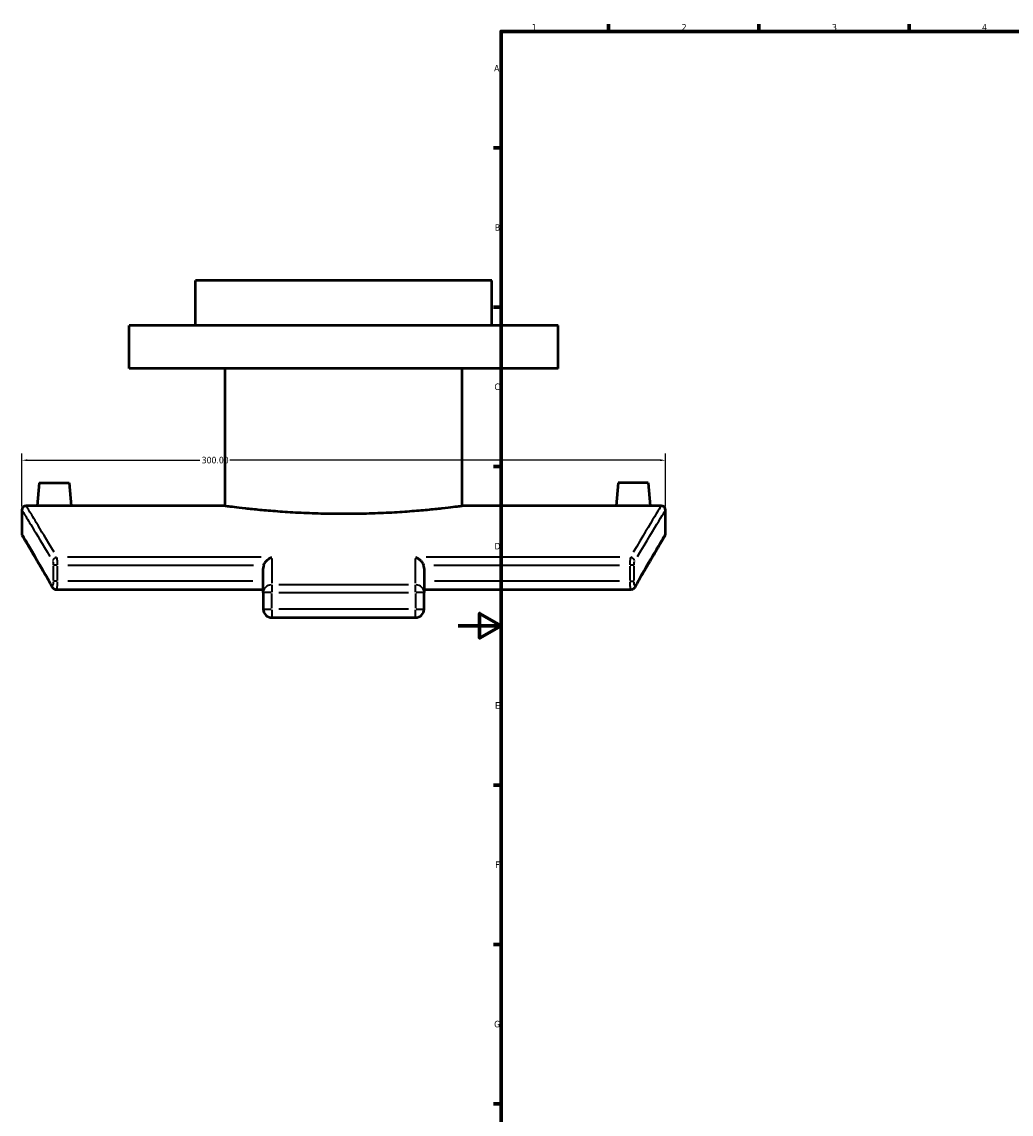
# Model space of a CAD drawing. Header units: millimetres. Extents: x -203 to 1362, y -455 to 1155.
# Tile 3 of 8: x -203 to 258, y 69 to 578. Entities that reach past the tile are written whole.
import ezdxf

# ---------------------------------------------------------------- set-up
doc = ezdxf.new("R2010")
doc.units = ezdxf.units.MM
for name, color, linetype, lineweight in [('Border (ANSI)', 7, 'Continuous', 70), ('Dimension (ANSI)', 7, 'Continuous', 25), ('Visible (ANSI)', 7, 'Continuous', 50), ('Visible Narrow (ANSI)', 7, 'Continuous', 35)]:
    doc.layers.add(name, color=color, linetype=linetype, lineweight=lineweight)
doc.styles.add('Note Text (ANSI)', font='tahoma.ttf')
doc.dimstyles.new('Default - mm (ANSI)', dxfattribs={"dimtxt": 3.048, "dimasz": 2.5, "dimexe": 3.175, "dimexo": 1.6002, "dimgap": 0.8, "dimtad": 0, "dimtoh": 1, "dimrnd": 1e-08, "dimzin": 4, "dimdsep": 46, "dimtxsty": 'Note Text (ANSI)', "dimcen": 0.09, "dimdle": 10, "dimclrd": 256, "dimclre": 256, "dimclrt": 256, "dimadec": 1, "dimazin": 1, "dimtfac": 1, "dimtofl": 0, "dimtmove": 0, "dimatfit": 3, "dimfxl": 1, "dimtolj": 1, "dimtzin": 4, "dimlwd": -1, "dimlwe": -1, "dimarcsym": 0})

# ---------------------------------------------------------------- blocks, each defined once
blk = doc.blocks.new('Borders Default Border')
at = {"layer": 'Border (ANSI)'}
for p, q in [((70.08, 574), (70.08, 577.45)), ((140.17, 574), (140.17, 577.45)), ((210.25, 574), (210.25, 577.45)), ((20, 519.75), (16.55, 519.75)), ((20, 445.5), (16.55, 445.5)), ((20, 371.25), (16.55, 371.25)), ((20, 222.75), (16.55, 222.75)), ((20, 148.5), (16.55, 148.5)), ((20, 74.25), (16.55, 74.25))]:
    blk.add_line(p, q, dxfattribs=at)
at = {"layer": 'Border (ANSI)', "flags": 128}
for points in [[(20, 20), (20, 574), (821, 574), (821, 20), (20, 20)], [(0, 297), (20, 297), (10, 302.77), (10, 291.23), (20, 297)]]:
    blk.add_lwpolyline(points, dxfattribs=at)
at = {"layer": 'Border (ANSI)', "char_height": 3.05, "attachment_point": 7, "style": 'Note Text (ANSI)'}
for s, insert in [('1', (34.35, 574.4)), ('2', (104.2, 574.4)), ('3', (174.26, 574.34)), ('4', (244.23, 574.4)), ('A', (16.78, 555.35)), ('B', (17.15, 481.1)), ('C', (16.95, 406.8)), ('D', (16.96, 332.6)), ('E', (17.21, 258.35)), ('F', (17.29, 184.1)), ('G', (16.81, 109.79))]:
    blk.add_mtext(s, dxfattribs=dict(at, insert=insert))
blk = doc.blocks.new('*D13')
at = {"layer": 'Defpoints', "color": 0, "transparency": 16777216}
for p in [(-203.34, 374.15), (-203.34, 350.94), (96.66, 350.94)]:
    blk.add_point(p, dxfattribs=at)
at = {"layer": 'Dimension (ANSI)', "transparency": 16777216}
for p, q in [((-203.34, 352.54), (-203.34, 377.32)), ((96.66, 352.54), (96.66, 377.32)), ((-200.84, 374.15), (-120.31, 374.15)), ((94.16, 374.15), (-106.37, 374.15))]:
    blk.add_line(p, q, dxfattribs=at)
for points in [[(-200.84, 374.57), (-200.84, 373.73), (-203.34, 374.15)], [(94.16, 374.57), (94.16, 373.73), (96.66, 374.15)]]:
    blk.add_solid(points, dxfattribs=at)
at = {"layer": 'Dimension (ANSI)', "transparency": 16777216, "insert": (-119.51, 375.74), "char_height": 3.048, "attachment_point": 1, "style": 'Note Text (ANSI)'}
blk.add_mtext('\\A1;300.00', dxfattribs=at)

msp = doc.modelspace()

# ---------------------------------------------------------------- linework, layer by layer
at = {"layer": 'Visible (ANSI)'}
for p, q in [((15.658, 457.942), (-122.342, 457.942)), ((-122.342, 436.942), (-122.342, 457.942)), ((15.658, 436.942), (15.658, 457.942)), ((46.658, 436.942), (-153.342, 436.942)), ((-153.342, 416.942), (-153.342, 436.942)), ((46.658, 416.942), (46.658, 436.942)), ((46.658, 416.942), (-153.342, 416.942)), ((-108.542, 352.942), (-108.542, 416.942)), ((1.858, 352.942), (1.858, 416.942)), ((-195.342, 363.542), (-196.27, 352.942)), ((-195.342, 363.542), (-181.342, 363.542)), ((-181.342, 363.542), (-180.415, 352.942)), ((74.658, 363.542), (73.73, 352.942)), ((88.658, 363.542), (74.658, 363.542)), ((88.658, 363.542), (89.585, 352.942)), ((-196.27, 352.942), (-201.342, 352.942)), ((-108.542, 352.942), (-180.415, 352.942)), ((73.73, 352.942), (1.858, 352.942)), ((94.658, 352.942), (89.585, 352.942)), ((-203.342, 350.942), (-203.342, 339.942)), ((96.658, 339.942), (96.658, 350.942)), ((-90.842, 312.475), (-90.842, 323.724)), ((-15.842, 323.724), (-15.842, 312.475)), ((-90.842, 313.732), (-187.143, 313.732)), ((-90.842, 312.475), (-90.842, 304.78)), ((80.459, 313.732), (-15.842, 313.732)), ((-15.842, 304.78), (-15.842, 312.475)), ((-86.842, 300.78), (-19.842, 300.78))]:
    msp.add_line(p, q, dxfattribs=at)
for centre, radius, start, end in [((-201.342, 350.942), 2, 90, 180), ((94.658, 350.942), 2, 0, 90), ((-201.342, 339.942), 2, 180, 210.76612), ((94.658, 339.942), 2, 329.23388, 0), ((-86.842, 304.78), 4, 180, 270), ((-19.842, 304.78), 4, 270, 0)]:
    msp.add_arc(centre, radius, start, end, dxfattribs=at)
for points, knots in [([(-188.342, 352.866), (-189.338, 352.866), (-190.4, 352.87), (-192.354, 352.884), (-193.245, 352.894), (-194.653, 352.913), (-195.262, 352.924), (-196.071, 352.938), (-196.27, 352.942), (-196.27, 352.942)], [0, 0, 0, 0, 0.2987751, 0.2987751, 0.5975503, 0.5975503, 0.8962684, 0.8962684, 1.1949866, 1.1949866, 1.1949866, 1.1949866]), ([(-180.415, 352.942), (-180.415, 352.942), (-180.614, 352.938), (-181.422, 352.924), (-182.032, 352.913), (-183.439, 352.894), (-184.33, 352.884), (-186.284, 352.87), (-187.346, 352.866), (-188.342, 352.866)], [3.5849598, 3.5849598, 3.5849598, 3.5849598, 3.883678, 3.883678, 4.1823962, 4.1823962, 4.4811713, 4.4811713, 4.7799464, 4.7799464, 4.7799464, 4.7799464]), ([(-108.542, 352.942), (-108.542, 352.942), (-108.21, 352.897), (-106.811, 352.714), (-105.745, 352.577), (-102.927, 352.23), (-101.173, 352.021), (-97.121, 351.573), (-94.823, 351.333), (-89.926, 350.871), (-87.16, 350.631), (-81.135, 350.181), (-77.877, 349.971), (-71.078, 349.622), (-67.532, 349.483), (-60.399, 349.299), (-56.812, 349.254), (-49.872, 349.254), (-46.285, 349.299), (-39.152, 349.483), (-35.606, 349.622), (-28.807, 349.971), (-25.549, 350.181), (-19.524, 350.631), (-16.758, 350.871), (-11.862, 351.333), (-9.564, 351.573), (-5.512, 352.021), (-3.758, 352.23), (-0.94, 352.577), (0.126, 352.714), (1.525, 352.897), (1.858, 352.942), (1.858, 352.942)], [8.3278481, 8.3278481, 8.3278481, 8.3278481, 9.3688235, 9.3688235, 10.4097989, 10.4097989, 11.4507744, 11.4507744, 12.4917498, 12.4917498, 13.5327364, 13.5327364, 14.573723, 14.573723, 15.6147096, 15.6147096, 16.6556962, 16.6556962, 17.6966828, 17.6966828, 18.7376694, 18.7376694, 19.778656, 19.778656, 20.8196426, 20.8196426, 21.860618, 21.860618, 22.9015934, 22.9015934, 23.9425689, 23.9425689, 24.9835443, 24.9835443, 24.9835443, 24.9835443]), ([(81.658, 352.866), (80.662, 352.866), (79.6, 352.87), (77.646, 352.884), (76.755, 352.894), (75.347, 352.913), (74.738, 352.924), (73.929, 352.938), (73.73, 352.942), (73.73, 352.942)], [2.3899732, 2.3899732, 2.3899732, 2.3899732, 2.6887483, 2.6887483, 2.9875235, 2.9875235, 3.2862416, 3.2862416, 3.5849598, 3.5849598, 3.5849598, 3.5849598]), ([(89.585, 352.942), (89.585, 352.942), (89.386, 352.938), (88.578, 352.924), (87.968, 352.913), (86.561, 352.894), (85.67, 352.884), (83.716, 352.87), (82.654, 352.866), (81.658, 352.866)], [5.974933, 5.974933, 5.974933, 5.974933, 6.2736512, 6.2736512, 6.5723694, 6.5723694, 6.8711445, 6.8711445, 7.1699196, 7.1699196, 7.1699196, 7.1699196]), ([(-189.021, 314.86), (-189.918, 316.428), (-190.777, 317.925), (-192.416, 320.772), (-193.197, 322.121), (-194.676, 324.67), (-195.374, 325.87), (-196.685, 328.115), (-197.298, 329.162), (-198.434, 331.098), (-198.958, 331.988), (-199.914, 333.61), (-200.346, 334.342), (-201.117, 335.645), (-201.456, 336.217), (-202.037, 337.198), (-202.281, 337.607), (-202.67, 338.262), (-202.816, 338.508), (-203.012, 338.837), (-203.061, 338.919), (-203.061, 338.919)], [0, 0, 0, 0, 1.4079818, 1.4079818, 2.8159635, 2.8159635, 4.2239453, 4.2239453, 5.631927, 5.631927, 7.0399088, 7.0399088, 8.4478905, 8.4478905, 9.8558723, 9.8558723, 11.263854, 11.263854, 12.6718358, 12.6718358, 14.0798175, 14.0798175, 14.0798175, 14.0798175]), ([(96.376, 338.919), (96.376, 338.919), (96.327, 338.837), (96.132, 338.508), (95.986, 338.262), (95.596, 337.607), (95.353, 337.198), (94.771, 336.217), (94.433, 335.645), (93.662, 334.342), (93.229, 333.61), (92.273, 331.988), (91.75, 331.098), (90.613, 329.162), (90.001, 328.116), (88.69, 325.87), (87.992, 324.67), (86.513, 322.121), (85.732, 320.772), (84.092, 317.925), (83.233, 316.428), (82.337, 314.86)], [14.0798175, 14.0798175, 14.0798175, 14.0798175, 15.4878023, 15.4878023, 16.895787, 16.895787, 18.3037717, 18.3037717, 19.7117565, 19.7117565, 21.1197412, 21.1197412, 22.5277259, 22.5277259, 23.9357107, 23.9357107, 25.3436954, 25.3436954, 26.7516801, 26.7516801, 28.1596649, 28.1596649, 28.1596649, 28.1596649]), ([(-90.605, 325.17), (-90.458, 325.602), (-90.255, 326.01), (-89.695, 326.891), (-89.309, 327.334), (-88.585, 327.99), (-88.252, 328.235), (-87.565, 328.649), (-87.207, 328.815), (-86.848, 328.937), (-86.845, 328.938), (-86.842, 328.939)], [0, 0, 0, 0, 0.13670474, 0.13670474, 0.32347494, 0.32347494, 0.46865515, 0.46865515, 0.61897933, 0.61897933, 0.62023348, 0.62023348, 0.62023348, 0.62023348]), ([(-19.842, 328.939), (-19.839, 328.938), (-19.836, 328.937), (-19.412, 328.793), (-18.988, 328.586), (-18.187, 328.063), (-17.804, 327.749), (-17.09, 327.004), (-16.756, 326.565), (-16.324, 325.788), (-16.186, 325.485), (-16.08, 325.17)], [-0.00126453, -0.00126453, -0.00126453, -0.00126453, 0, 0, 0.17925656, 0.17925656, 0.3501045, 0.3501045, 0.52341132, 0.52341132, 0.62417803, 0.62417803, 0.62417803, 0.62417803]), ([(-90.605, 325.17), (-90.669, 324.981), (-90.723, 324.778), (-90.817, 324.285), (-90.842, 323.992), (-90.842, 323.724)], [-1.97382162, -1.97382162, -1.97382162, -1.97382162, -1.91633775, -1.91633775, -1.83587621, -1.83587621, -1.83587621, -1.83587621]), ([(-15.842, 323.724), (-15.842, 323.992), (-15.867, 324.285), (-15.962, 324.778), (-16.015, 324.981), (-16.08, 325.17)], [-0.6117182, -0.6117182, -0.6117182, -0.6117182, -0.53125667, -0.53125667, -0.4737728, -0.4737728, -0.4737728, -0.4737728]), ([(-187.143, 313.732), (-187.37, 313.732), (-187.596, 313.772), (-187.995, 313.902), (-188.167, 313.993), (-188.449, 314.18), (-188.56, 314.277), (-188.741, 314.461), (-188.812, 314.548), (-188.931, 314.71), (-188.978, 314.785), (-189.019, 314.857), (-189.02, 314.858), (-189.021, 314.86)], [0.317571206, 0.317571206, 0.317571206, 0.317571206, 0.33146257, 0.33146257, 0.345665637, 0.345665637, 0.359868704, 0.359868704, 0.374071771, 0.374071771, 0.388274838, 0.388274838, 0.388586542, 0.388586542, 0.388586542, 0.388586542]), ([(82.337, 314.86), (82.296, 314.79), (82.25, 314.715), (82.132, 314.553), (82.062, 314.467), (81.883, 314.284), (81.773, 314.187), (81.493, 313.999), (81.323, 313.908), (80.921, 313.773), (80.691, 313.732), (80.459, 313.732)], [0.000000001, 0.000000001, 0.000000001, 0.000000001, 0.014202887, 0.014202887, 0.028405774, 0.028405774, 0.042608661, 0.042608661, 0.056811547, 0.056811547, 0.071014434, 0.071014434, 0.071014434, 0.071014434])]:
    msp.add_open_spline(points, degree=3, knots=knots, dxfattribs=at)
at = {"layer": 'Visible Narrow (ANSI)'}
for p, q in [((-91.85, 328.939), (-181.995, 328.939)), ((-86.842, 328.361), (-86.842, 316.824)), ((-19.842, 316.824), (-19.842, 328.361)), ((75.31, 328.939), (-14.834, 328.939)), ((-188.68, 324.798), (-188.68, 318.104)), ((-186.859, 325.17), (-188.647, 325.17)), ((-186.723, 318.104), (-186.723, 324.798)), ((-181.917, 325.17), (-95.411, 325.17)), ((-11.274, 325.17), (75.233, 325.17)), ((80.039, 324.798), (80.039, 318.104)), ((81.963, 325.17), (80.175, 325.17)), ((81.995, 318.104), (81.995, 324.798)), ((-186.859, 317.732), (-188.647, 317.732)), ((-95.636, 317.732), (-181.929, 317.732)), ((-86.842, 316.02), (-86.842, 312.705)), ((-23.192, 316.12), (-83.492, 316.12)), ((-19.842, 312.705), (-19.842, 316.02)), ((75.245, 317.732), (-11.048, 317.732)), ((80.175, 317.732), (81.963, 317.732)), ((-87.156, 312.475), (-90.83, 312.475)), ((-86.842, 305.165), (-86.842, 312.091)), ((-83.492, 312.475), (-23.192, 312.475)), ((-19.842, 312.091), (-19.842, 305.165)), ((-15.855, 312.475), (-19.528, 312.475)), ((-90.83, 304.78), (-87.156, 304.78)), ((-86.842, 304.466), (-86.842, 300.793)), ((-23.192, 304.78), (-83.492, 304.78)), ((-19.842, 300.793), (-19.842, 304.466)), ((-19.528, 304.78), (-15.855, 304.78))]:
    msp.add_line(p, q, dxfattribs=at)
for centre, major_axis, ratio, start_param, end_param in [((-187.003, 327.055), (-1.723, -1.015), 0.9243391, 4.2891181, 5.6409537), ((80.319, 327.055), (-1.723, 1.015), 0.9243391, 3.7838242, 5.1356598), ((-187.285, 315.852), (-1.736, -0.992), 0.9227182, 5.7563429, 6.2554568), ((-86.842, 312.475), (-4, 0), 0.911274, 4.7909288, 6.2046455), ((-19.842, 312.475), (4, 0), 0.911274, 0.0785398, 1.4922565), ((80.6, 315.852), (1.736, -0.992), 0.9227182, 0.0277285, 0.5268424)]:
    msp.add_ellipse(centre, major_axis=major_axis, ratio=ratio, start_param=start_param, end_param=end_param, dxfattribs=at)
for points, knots in [([(-188.349, 331.233), (-191.713, 336.953), (-194.497, 341.607), (-198.219, 347.795), (-199.436, 349.804), (-200.834, 352.107), (-201.192, 352.696), (-201.303, 352.879)], [-27.7107712, -27.7107712, -27.7107712, -27.7107712, -22.2653376, -22.2653376, -18.0912102, -18.0912102, -14.9211698, -14.9211698, -14.9211698, -14.9211698]), ([(94.619, 352.879), (94.55, 352.765), (94.384, 352.492), (93.613, 351.223), (92.744, 349.792), (89.323, 344.127), (85.97, 338.554), (81.665, 331.232)], [-13.5001046, -13.5001046, -13.5001046, -13.5001046, -11.517132, -11.517132, -7.6808245, -7.6808245, -0.7105318, -0.7105318, -0.7105318, -0.7105318]), ([(-203.303, 350.879), (-203.191, 350.697), (-202.833, 350.111), (-201.431, 347.819), (-200.209, 345.82), (-196.477, 339.662), (-193.685, 335.03), (-190.311, 329.337)], [14.9211698, 14.9211698, 14.9211698, 14.9211698, 18.0912102, 18.0912102, 22.2653376, 22.2653376, 27.7107712, 27.7107712, 27.7107712, 27.7107712]), ([(83.626, 329.337), (87.945, 336.624), (91.307, 342.17), (94.738, 347.807), (95.61, 349.232), (96.384, 350.495), (96.55, 350.766), (96.619, 350.879)], [0.7105318, 0.7105318, 0.7105318, 0.7105318, 7.6808245, 7.6808245, 11.517132, 11.517132, 13.5001046, 13.5001046, 13.5001046, 13.5001046]), ([(-190.565, 318.154), (-194.763, 325.449), (-198.044, 331.014), (-201.392, 336.669), (-202.245, 338.101), (-203.05, 339.452), (-203.232, 339.757), (-203.305, 339.88)], [0.7039909, 0.7039909, 0.7039909, 0.7039909, 7.560002, 7.560002, 11.2742226, 11.2742226, 13.3758266, 13.3758266, 13.3758266, 13.3758266]), ([(96.621, 339.88), (96.62, 339.878), (96.618, 339.875), (96.359, 339.442), (94.894, 336.997), (90.205, 329.05), (87.357, 324.194), (83.881, 318.154)], [14.7838099, 14.7838099, 14.7838099, 14.7838099, 14.8265269, 14.8265269, 21.7792934, 21.7792934, 27.4556725, 27.4556725, 27.4556725, 27.4556725]), ([(-188.937, 327.01), (-188.884, 326.903), (-188.835, 326.745), (-188.751, 326.321), (-188.717, 326.045), (-188.688, 325.6), (-188.683, 325.448), (-188.68, 325.294)], [0.01239015, 0.01239015, 0.01239015, 0.01239015, 0.09563106, 0.09563106, 0.18927536, 0.18927536, 0.23541289, 0.23541289, 0.23541289, 0.23541289]), ([(-186.724, 325.418), (-186.726, 325.725), (-186.732, 326.03), (-186.76, 326.92), (-186.794, 327.472), (-186.878, 328.319), (-186.927, 328.637), (-186.979, 328.85)], [-0.23541289, -0.23541289, -0.23541289, -0.23541289, -0.18927536, -0.18927536, -0.09563106, -0.09563106, -0.01239015, -0.01239015, -0.01239015, -0.01239015]), ([(80.295, 328.85), (80.259, 328.704), (80.225, 328.51), (80.152, 327.944), (80.116, 327.533), (80.069, 326.714), (80.054, 326.327), (80.043, 325.76), (80.041, 325.589), (80.039, 325.418)], [-0.23541289, -0.23541289, -0.23541289, -0.23541289, -0.17844043, -0.17844043, -0.09913357, -0.09913357, -0.0381283, -0.0381283, -0.01239015, -0.01239015, -0.01239015, -0.01239015]), ([(81.996, 325.294), (81.997, 325.38), (82, 325.465), (82.011, 325.749), (82.026, 325.942), (82.073, 326.352), (82.109, 326.557), (82.182, 326.84), (82.216, 326.937), (82.252, 327.01)], [0.01239015, 0.01239015, 0.01239015, 0.01239015, 0.0381283, 0.0381283, 0.09913357, 0.09913357, 0.17844043, 0.17844043, 0.23541289, 0.23541289, 0.23541289, 0.23541289]), ([(-188.682, 317.538), (-188.683, 317.476), (-188.685, 317.415), (-188.696, 317.154), (-188.71, 316.961), (-188.757, 316.551), (-188.793, 316.346), (-188.891, 315.967), (-188.958, 315.823), (-189.086, 315.713), (-189.147, 315.725), (-189.205, 315.796)], [0.01942933, 0.01942933, 0.01942933, 0.01942933, 0.03812887, 0.03812887, 0.09913507, 0.09913507, 0.17844312, 0.17844312, 0.28154359, 0.28154359, 0.36915721, 0.36915721, 0.36915721, 0.36915721]), ([(-187.11, 313.745), (-187.097, 313.755), (-187.083, 313.771), (-187, 313.913), (-186.934, 314.201), (-186.836, 314.959), (-186.8, 315.37), (-186.753, 316.189), (-186.739, 316.576), (-186.728, 317.12), (-186.726, 317.267), (-186.724, 317.415)], [-0.30169265, -0.30169265, -0.30169265, -0.30169265, -0.28154359, -0.28154359, -0.17844312, -0.17844312, -0.09913507, -0.09913507, -0.03812887, -0.03812887, -0.01587856, -0.01587856, -0.01587856, -0.01587856]), ([(80.04, 317.415), (80.044, 316.919), (80.058, 316.431), (80.115, 315.333), (80.167, 314.774), (80.278, 314.081), (80.333, 313.878), (80.402, 313.768), (80.414, 313.754), (80.426, 313.745)], [-0.372708, -0.372708, -0.372708, -0.372708, -0.29804305, -0.29804305, -0.18890052, -0.18890052, -0.10494473, -0.10494473, -0.08689304, -0.08689304, -0.08689304, -0.08689304]), ([(82.521, 315.796), (82.507, 315.779), (82.493, 315.765), (82.435, 315.723), (82.391, 315.725), (82.291, 315.805), (82.236, 315.907), (82.124, 316.253), (82.071, 316.533), (82.016, 317.071), (82.002, 317.303), (81.997, 317.538)], [0.01942933, 0.01942933, 0.01942933, 0.01942933, 0.04036336, 0.04036336, 0.10494473, 0.10494473, 0.18890052, 0.18890052, 0.29804305, 0.29804305, 0.36915728, 0.36915728, 0.36915728, 0.36915728])]:
    msp.add_open_spline(points, degree=3, knots=knots, dxfattribs=at)

# ---------------------------------------------------------------- block references
msp.add_blockref('Borders Default Border', (0, 0))

# ---------------------------------------------------------------- dimensions: what is measured, and where the dimension line sits
at = {"layer": 'Dimension (ANSI)'}
dim = msp.add_linear_dim(base=(-203.342, 374.149), p1=(96.658, 350.942), p2=(-203.342, 350.942), dimstyle='Default - mm (ANSI)', override={"dimtoh": 0, "dimdec": 2, "dimtp": 0, "dimtm": 0, "dimtdec": 2, "dimatfit": 1}, dxfattribs=at)
dim.commit()
dim.dimension.update_dxf_attribs({"geometry": '*D13', "text_midpoint": (-113.342, 374.149), "dimtype": 160})

doc.saveas('drawing.dxf')
